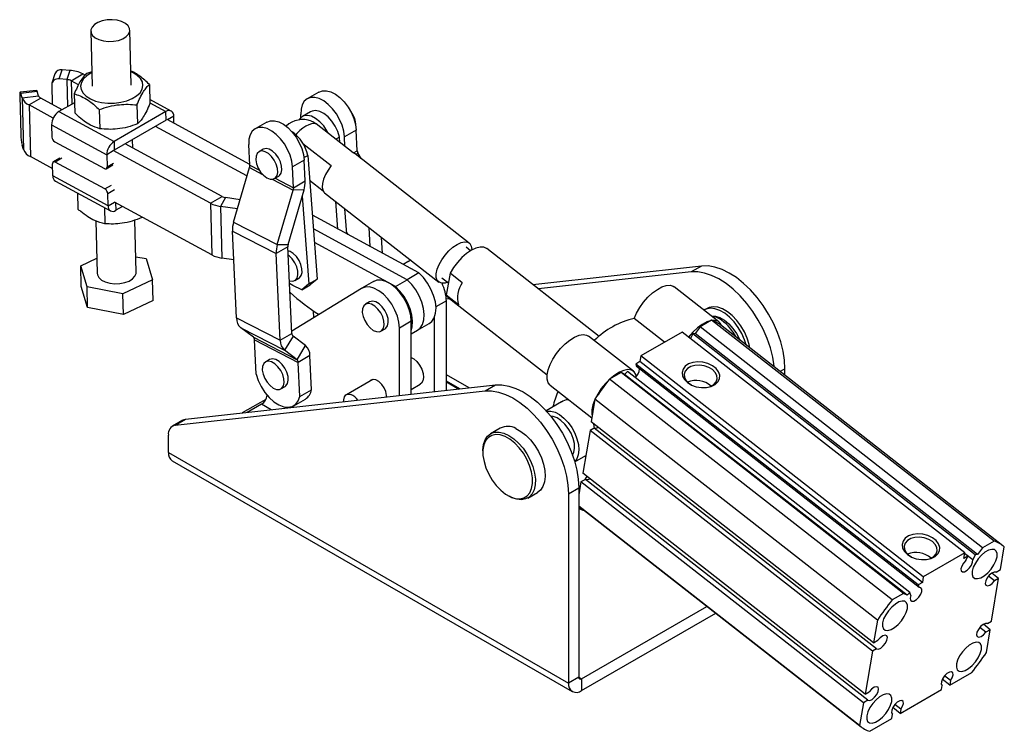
# Model space of a CAD drawing. Extents: x 85 to 782, y 44 to 558.
# Tile 10 of 10: x 530 to 782, y 375 to 558. Entities that reach past the tile are written whole.
import ezdxf

# ---------------------------------------------------------------- set-up
doc = ezdxf.new("R2010")
doc.units = 0
doc.header["$LTSCALE"] = 2
doc.layers.get('0').update_dxf_attribs({"linetype": 'CONTINUOUS'})

msp = doc.modelspace()

# ---------------------------------------------------------------- linework, layer by layer
at = {"color": 7, "linetype": 'CONTINUOUS'}
for p, q in [((548.250277, 554.670788), (548.618514, 540.501837)), ((558.615138, 540.761641), (558.246901, 554.930589)), ((539.030594, 543.684112), (538.291791, 541.328991)), ((540.157026, 542.387542), (540.895829, 544.742662)), ((542.86432, 544.583269), (540.895829, 544.742662)), ((542.86432, 544.583269), (542.125517, 542.228149)), ((543.192058, 541.936265), (546.197262, 543.671133)), ((546.786575, 543.351664), (546.197262, 543.671133)), ((548.52181, 544.222822), (547.211471, 543.798442)), ((538.231019, 540.889793), (538.362053, 535.847806)), ((542.125517, 542.228149), (540.157026, 542.387542)), ((545.102396, 540.900664), (543.192058, 541.936265)), ((563.274245, 540.97631), (563.401389, 536.08407)), ((530.023878, 538.08053), (530.282291, 528.137407)), ((534.324016, 539.458253), (530.139387, 538.97113)), ((534.512201, 539.128854), (530.327566, 538.641734)), ((530.674222, 537.546076), (530.327566, 538.641734)), ((530.674222, 537.546076), (534.858857, 538.033196)), ((534.858857, 538.033196), (534.512201, 539.128854)), ((544.004536, 538.55066), (544.131682, 533.658418)), ((606.713852, 539.028492), (603.708648, 537.293625)), ((530.674222, 537.546076), (531.018773, 524.288578)), ((535.413884, 537.446021), (532.40868, 535.711153)), ((538.616948, 532.345626), (532.40868, 535.711153)), ((532.40868, 535.711153), (532.753225, 522.453659)), ((540.898285, 534.472905), (535.413884, 537.446021)), ((544.063031, 536.299875), (540.074508, 533.99735)), ((560.067306, 535.728529), (560.194453, 530.836287)), ((568.873506, 534.147611), (563.374237, 537.128786)), ((540.074508, 533.99735), (554.210084, 526.334396)), ((550.432452, 534.515705), (550.559598, 529.623463)), ((567.503692, 534.008632), (554.210084, 526.334396)), ((567.560756, 531.81286), (567.503692, 534.008632)), ((569.555378, 531.008602), (569.507454, 532.852561)), ((602.110518, 532.492984), (602.073019, 533.295785)), ((604.598731, 533.98625), (602.477411, 532.761638)), ((538.189186, 530.596155), (552.32476, 522.933203)), ((538.189186, 530.596155), (538.269939, 527.488929)), ((567.560756, 531.81286), (554.267148, 524.138624)), ((588.283296, 517.492121), (564.803039, 530.220864)), ((588.976217, 520.480486), (567.808243, 531.955731)), ((593.378049, 531.329897), (590.372846, 529.59503)), ((615.538763, 523.422504), (606.035744, 530.859269)), ((611.980371, 527.487249), (611.039051, 526.943836)), ((612.085404, 526.124994), (611.980371, 527.487249)), ((616.286336, 529.277806), (613.281132, 527.542939)), ((613.395244, 525.099954), (613.281132, 527.542939)), ((616.536228, 523.927923), (616.286336, 529.277806)), ((531.018773, 524.288578), (530.672117, 525.384236)), ((538.998253, 526.277188), (551.720268, 519.380531)), ((554.210084, 526.334396), (554.267148, 524.138624)), ((581.898811, 512.246351), (557.024865, 525.73062)), ((559.034085, 524.641413), (558.976497, 526.857272)), ((588.987109, 520.247306), (588.737217, 525.59719)), ((602.629176, 525.832632), (609.881909, 520.156872)), ((538.481503, 519.348335), (532.753225, 522.453659)), ((552.32476, 522.933203), (552.405513, 519.825976)), ((578.893607, 510.511484), (554.019661, 523.995752)), ((592.442236, 524.334365), (591.381576, 523.722059)), ((602.893524, 522.241523), (603.848643, 522.792902)), ((603.848643, 522.792902), (606.295546, 491.057064)), ((616.013406, 523.177955), (615.538763, 523.422504)), ((645.253464, 500.295597), (616.013406, 523.177955)), ((617.517085, 522.00122), (616.666083, 523.444355)), ((538.529427, 517.504377), (538.448674, 520.611603)), ((540.352549, 522.074193), (538.655493, 521.094504)), ((551.855934, 514.160392), (539.133918, 521.057049)), ((552.198693, 519.343076), (553.895749, 520.322766)), ((602.950534, 521.579211), (599.94533, 519.844344)), ((603.200426, 516.229328), (602.950534, 521.579211)), ((552.665001, 509.841425), (538.529427, 517.504377)), ((584.850585, 505.673551), (588.908062, 519.643143)), ((595.350004, 516.847798), (596.410664, 517.460104)), ((600.195222, 514.49446), (599.94533, 519.844344)), ((539.163375, 516.209328), (553.298949, 508.546375)), ((600.195222, 514.49446), (603.200426, 516.229328)), ((607.835067, 513.578388), (604.348745, 516.306673)), ((544.810886, 513.147789), (544.918582, 509.004007)), ((552.665001, 509.841425), (552.584247, 512.948651)), ((596.058698, 499.920705), (600.116175, 513.890297)), ((598.839936, 499.943773), (602.897413, 513.913363)), ((602.897413, 513.913363), (600.116175, 513.890297)), ((602.439177, 512.33569), (604.174226, 489.832452)), ((608.18654, 513.176445), (637.426599, 490.29409)), ((579.238157, 497.253987), (554.364211, 510.738254)), ((578.893607, 510.511484), (581.898811, 512.246351)), ((578.893607, 510.511484), (579.238157, 497.253987)), ((582.742286, 511.979996), (581.529465, 509.679126)), ((586.519025, 511.417865), (582.742286, 511.979996)), ((611.585537, 503.870469), (611.040209, 510.943253)), ((551.747891, 509.38721), (551.855581, 505.24343)), ((556.355219, 509.658921), (554.668766, 508.685352)), ((585.828171, 509.039305), (581.529465, 509.679126)), ((581.529465, 509.679126), (581.874014, 496.421629)), ((632.32121, 492.629575), (605.033757, 507.422215)), ((613.897929, 502.616911), (613.398227, 509.097941)), ((549.51542, 505.990728), (549.86535, 492.526271)), ((559.861973, 492.786072), (559.514043, 506.173675)), ((561.331151, 506.961448), (561.334491, 506.832876)), ((584.850585, 505.673551), (596.058698, 499.920705)), ((584.547573, 503.357585), (595.755686, 497.604741)), ((585.587233, 481.099732), (584.547573, 503.357585)), ((629.316006, 490.894707), (605.304443, 503.911475)), ((619.823931, 499.404402), (619.597763, 504.246379)), ((596.058698, 499.920705), (598.839936, 499.943773)), ((626.310802, 489.15984), (605.575129, 500.400734)), ((622.990348, 497.687873), (622.801095, 501.739551)), ((598.760889, 499.339608), (595.755686, 497.604741)), ((596.795346, 475.346887), (595.755686, 497.604741)), ((599.800549, 477.081754), (598.760889, 499.339608)), ((645.585414, 498.321585), (644.421476, 499.232446)), ((678.546923, 476.336363), (649.733125, 498.885141)), ((545.671725, 494.41445), (549.765272, 496.376956)), ((559.757719, 496.797523), (562.43414, 496.285564)), ((562.43414, 496.285564), (564.055601, 490.897892)), ((584.892536, 495.972351), (581.874014, 496.421629)), ((629.735485, 495.623929), (628.312729, 494.802589)), ((630.302352, 495.869302), (629.671775, 495.585957)), ((547.293186, 489.026778), (545.671725, 494.41445)), ((545.809545, 489.111451), (545.671725, 494.41445)), ((632.32121, 492.629575), (629.316006, 490.894707)), ((630.751288, 493.480636), (630.36428, 493.690434)), ((640.332397, 492.564473), (639.373746, 486.890623)), ((643.465256, 490.112794), (640.332397, 492.564473)), ((704.805005, 494.398686), (661.583359, 489.611519)), ((702.153355, 492.867921), (662.968152, 488.527823)), ((704.805005, 494.398686), (702.153355, 492.867921)), ((564.055601, 490.897892), (556.48512, 487.268503)), ((564.193418, 485.594895), (564.055601, 490.897892)), ((600.034534, 489.398574), (599.202744, 489.880035)), ((600.548052, 490.667212), (601.608712, 491.279518)), ((604.174226, 489.832452), (602.322718, 488.32385)), ((604.174226, 489.832452), (606.295546, 491.057064)), ((606.295546, 491.057064), (604.444038, 489.548462)), ((620.713033, 490.415379), (617.707829, 488.680511)), ((626.310802, 489.15984), (629.316006, 490.894707)), ((638.258588, 491.357243), (639.910059, 490.064853)), ((547.431001, 483.723782), (545.809545, 489.111451)), ((556.48512, 487.268503), (547.293186, 489.026778)), ((547.431001, 483.723782), (547.293186, 489.026778)), ((556.62294, 481.965504), (556.48512, 487.268503)), ((617.644119, 488.642539), (599.773874, 477.652834)), ((602.322718, 488.32385), (600.034534, 489.398574)), ((602.322718, 488.32385), (604.444038, 489.548462)), ((639.418681, 487.15659), (639.218719, 487.134443)), ((709.256433, 480.063108), (697.769272, 489.0526)), ((564.193418, 485.594895), (556.62294, 481.965504)), ((619.723292, 485.189251), (618.662632, 484.576945)), ((639.373746, 486.890623), (639.872506, 486.284815)), ((642.506605, 484.438944), (639.373746, 486.890623)), ((640.225158, 486.008842), (639.376958, 485.914897)), ((639.392016, 462.494665), (639.392016, 485.429905)), ((639.872506, 486.284815), (665.209248, 466.457074)), ((556.62294, 481.965504), (547.431001, 483.723782)), ((605.382395, 481.101919), (605.298087, 482.90683)), ((706.202513, 483.526158), (705.495405, 483.117953)), ((585.587233, 481.099732), (596.795346, 475.346887)), ((630.369564, 480.221355), (627.36436, 478.486488)), ((630.369564, 461.49535), (630.369564, 480.221355)), ((632.005457, 477.942897), (635.010661, 479.677765)), ((636.386812, 462.161813), (636.386812, 481.384795)), ((695.341468, 474.856136), (687.567656, 480.939679)), ((707.356533, 480.470197), (704.405809, 478.76678)), ((779.760488, 423.809126), (707.356533, 480.470197)), ((586.712517, 478.529399), (597.92063, 472.776555)), ((589.915247, 476.10714), (586.712517, 478.529399)), ((596.795346, 475.346887), (599.800549, 477.081754)), ((622.631061, 477.702682), (623.69172, 478.314988)), ((627.36436, 461.162498), (627.36436, 478.486488)), ((630.369563, 476.998516), (632.005457, 477.942897)), ((699.845001, 477.455974), (689.238399, 471.332914)), ((772.248966, 420.794899), (699.845001, 477.455974)), ((703.159503, 477.05574), (702.547289, 476.991759)), ((704.405809, 478.76678), (703.159503, 477.05574)), ((775.563468, 420.394663), (703.159503, 477.05574)), ((776.809764, 422.105709), (704.405809, 478.76678)), ((782.032144, 422.65295), (709.628189, 479.31402)), ((589.915247, 476.10714), (601.12336, 470.354295)), ((590.2088, 475.436619), (601.416912, 469.683774)), ((590.617594, 466.684839), (590.2088, 475.436619)), ((600.094102, 476.411233), (597.92063, 472.776555)), ((603.296832, 473.988973), (600.094102, 476.411233)), ((687.336123, 467.408783), (675.848962, 476.398274)), ((702.547289, 476.991759), (701.962296, 475.799049)), ((774.951244, 420.330688), (702.547289, 476.991759)), ((601.12336, 470.354295), (597.92063, 472.776555)), ((601.12336, 470.354295), (603.296832, 473.988973)), ((594.090671, 470.387609), (593.030011, 469.775303)), ((604.422115, 471.418641), (601.416912, 469.683774)), ((601.825706, 460.931994), (601.416912, 469.683774)), ((604.83091, 462.666861), (604.422115, 471.418641)), ((688.990881, 469.867932), (687.915381, 469.247059)), ((689.238399, 471.332914), (688.990881, 469.867932)), ((761.394836, 413.206861), (688.990881, 469.867932)), ((761.642365, 414.671838), (689.238399, 471.332914)), ((684.182555, 467.092144), (681.231832, 465.388728)), ((756.58651, 410.431073), (684.182555, 467.092144)), ((685.057569, 466.605716), (684.182555, 467.092144)), ((685.785113, 467.31795), (685.057569, 466.605716)), ((758.189068, 410.65688), (685.785113, 467.31795)), ((760.319336, 412.585988), (687.915381, 469.247059)), ((687.915381, 469.247059), (688.16277, 468.591241)), ((760.566725, 411.930169), (688.16277, 468.591241)), ((726.185954, 466.356434), (726.185954, 468.026444)), ((620.569996, 465.327854), (613.759592, 461.396292)), ((639.392015, 464.662419), (642.54261, 462.843619)), ((753.635787, 408.727657), (681.231832, 465.388728)), ((757.461534, 409.944639), (685.057569, 466.605716)), ((569.873417, 453.557809), (649.297121, 462.354666)), ((572.525067, 455.088574), (651.948771, 463.885432)), ((596.998439, 462.901039), (598.059099, 463.513346)), ((601.825706, 460.931994), (604.83091, 462.666861)), ((630.369565, 462.736354), (632.710752, 464.087892)), ((649.297121, 462.354666), (651.948771, 463.885432)), ((665.988344, 463.79795), (676.662781, 455.444468)), ((701.536041, 464.320668), (702.190736, 463.890866)), ((593.112531, 460.196347), (587.051742, 456.697528)), ((600.258406, 458.548741), (603.263609, 460.283608)), ((668.867386, 459.517315), (664.955085, 457.258792)), ((677.470457, 460.224745), (676.484948, 454.391957)), ((749.874412, 403.563674), (677.470457, 460.224745)), ((592.009021, 458.947563), (588.363005, 456.842763)), ((571.834974, 454.866778), (569.183323, 453.336013)), ((569.873417, 453.557809), (572.525067, 455.088574)), ((748.888903, 397.730886), (676.484948, 454.391957)), ((653.188034, 452.804027), (650.71316, 451.375313)), ((676.217256, 452.241065), (674.363311, 441.268353)), ((677.245978, 452.834933), (676.217256, 452.241065)), ((748.621211, 395.579994), (676.217256, 452.241065)), ((677.388701, 452.818559), (677.172995, 453.853512)), ((749.649933, 396.173863), (677.245978, 452.834933)), ((568.147586, 446.600933), (568.147586, 451.046788)), ((648.740082, 447.01434), (648.740084, 446.606136)), ((568.147586, 446.600933), (670.67807, 387.411345)), ((569.131538, 444.426171), (671.662022, 385.236583)), ((672.311494, 444.18552), (675.131225, 445.813316)), ((675.122518, 445.761771), (675.088311, 445.788541)), ((675.018274, 439.650099), (673.883486, 438.994999)), ((746.767266, 384.607282), (674.363311, 441.268353)), ((747.42223, 382.989027), (675.018274, 439.650099)), ((670.67807, 435.982425), (673.32972, 437.51319)), ((673.883486, 438.994999), (673.329719, 435.717502)), ((673.32972, 437.51319), (673.32972, 388.94211)), ((746.287441, 382.333928), (673.883486, 438.994999)), ((655.120685, 435.553413), (655.474179, 435.349277)), ((656.20696, 434.972282), (655.474179, 435.349277)), ((660.237389, 434.877079), (662.712263, 436.305794)), ((670.67807, 435.982425), (670.67807, 387.411345)), ((745.301932, 376.50114), (673.329719, 432.824344)), ((673.329724, 432.343197), (673.638903, 432.101242)), ((673.329725, 432.80136), (745.671114, 376.189251)), ((776.809764, 422.105709), (775.563468, 420.394663)), ((779.760488, 423.809126), (776.809764, 422.105709)), ((781.415815, 416.508272), (782.401324, 422.34106)), ((757.927586, 420.190409), (758.582271, 419.760615)), ((772.248966, 420.794899), (761.642365, 414.671838)), ((772.001438, 419.329921), (772.248966, 420.794899)), ((773.076938, 419.950794), (772.001438, 419.329921)), ((773.076938, 419.950794), (772.219692, 420.621647)), ((774.310234, 419.023779), (772.225377, 420.655323)), ((772.530517, 418.83672), (773.076938, 419.950794)), ((774.951244, 420.330688), (774.310234, 419.023779)), ((775.563468, 420.394663), (774.951244, 420.330688)), ((780.281027, 415.853173), (781.415815, 416.508272)), ((761.642365, 414.671838), (761.394836, 413.206861)), ((779.907269, 413.641051), (778.346497, 414.862462)), ((779.082047, 403.262207), (780.935992, 414.23492)), ((780.935992, 414.23492), (779.172631, 415.614872)), ((780.935992, 414.23492), (779.907269, 413.641051)), ((761.394836, 413.206861), (760.319336, 412.585988)), ((760.319336, 412.585988), (760.566725, 411.930169)), ((756.58651, 410.431073), (753.635787, 408.727657)), ((757.461534, 409.944639), (756.58651, 410.431073)), ((758.189068, 410.65688), (757.461534, 409.944639)), ((758.477411, 409.892482), (758.189068, 410.65688)), ((674.036828, 388.533773), (706.183036, 407.091384)), ((674.036828, 385.471745), (708.434765, 405.329251)), ((749.874412, 403.563674), (748.888903, 397.730886)), ((777.679565, 400.456216), (776.118794, 401.677627)), ((778.814353, 401.111315), (777.047473, 402.494021)), ((778.053324, 402.668338), (779.082047, 403.262207)), ((778.814353, 401.111315), (777.679565, 400.456216)), ((777.828844, 395.278527), (778.814353, 401.111315)), ((748.888903, 397.730886), (750.023691, 398.385985)), ((748.621211, 395.579994), (746.767266, 384.607282)), ((749.649933, 396.173863), (748.621211, 395.579994)), ((673.32972, 388.94211), (670.67807, 387.411345)), ((768.635429, 388.03956), (767.075796, 389.260081)), ((768.436812, 386.864036), (774.067471, 390.114546)), ((674.036828, 388.533773), (674.036828, 385.471745)), ((766.319916, 385.741132), (766.499967, 386.806784)), ((766.499967, 386.806784), (766.392482, 386.890899)), ((768.436812, 386.864036), (766.497846, 388.38141)), ((768.635429, 388.03956), (768.436812, 386.864036)), ((746.767266, 384.607282), (747.795988, 385.20115)), ((755.727456, 379.626235), (766.319916, 385.741132)), ((746.287441, 382.333928), (745.301932, 376.50114)), ((747.42223, 382.989027), (746.287441, 382.333928)), ((755.727456, 379.626235), (753.814948, 381.122905)), ((755.907507, 380.691887), (754.347874, 381.912408)), ((753.573428, 378.283587), (753.772045, 379.459111)), ((753.772045, 379.459111), (753.66456, 379.543226)), ((755.907507, 380.691887), (755.727456, 379.626235)), ((747.942769, 375.033077), (753.573428, 378.283587))]:
    msp.add_line(p, q, dxfattribs=at)
at = {"color": 8, "linetype": 'CONTINUOUS'}
for p, q in [((542.125517, 542.228149), (542.305947, 535.285533)), ((543.192058, 541.936265), (543.34925, 535.887818)), ((563.397477, 536.234628), (567.503692, 534.008632)), ((569.507454, 532.852561), (567.883377, 531.915001)), ((554.021816, 523.912892), (552.32476, 522.933203)), ((615.615987, 523.396678), (616.536228, 523.927923)), ((616.666083, 523.444355), (616.26955, 522.977503)), ((540.830974, 522.036738), (539.133918, 521.057049)), ((552.405513, 519.825976), (554.102569, 520.805666)), ((588.987109, 520.247306), (591.485294, 518.965051)), ((588.908062, 519.643143), (592.30038, 517.901951)), ((551.855934, 514.160392), (553.55299, 515.140081)), ((594.711627, 516.664318), (600.116175, 513.890297)), ((595.472505, 516.918516), (600.195222, 514.49446)), ((554.281303, 513.92834), (552.584247, 512.948651)), ((552.665001, 509.841425), (554.362057, 510.821114)), ((554.619001, 510.600132), (554.668766, 508.685352)), ((639.392016, 485.429905), (636.727071, 483.891466)), ((726.185954, 468.026444), (724.957874, 467.317489)), ((642.83843, 462.876383), (639.392014, 464.865957)), ((645.211744, 463.13925), (639.392015, 466.498909)), ((594.481199, 457.520405), (592.009021, 458.947563)), ((599.227823, 458.046135), (599.009106, 458.172398)), ((673.32972, 388.941978), (674.036828, 388.533773))]:
    msp.add_line(p, q, dxfattribs=at)
at = {"color": 7, "linetype": 'CONTINUOUS', "flags": 128}
for points in [[(551.498876, 552.148613), (552.770448, 552.007152), (554.074603, 552.056067), (555.322467, 552.292022), (556.428999, 552.69894), (557.318792, 553.249087), (557.931206, 553.904976), (558.22451, 554.621902), (558.178712, 555.351014), (557.796933, 556.042625), (557.105192, 556.649599), (556.150629, 557.130572), (554.998302, 557.452765), (553.726727, 557.59423), (552.422574, 557.545313), (551.174711, 557.309356), (550.068176, 556.902439), (549.178383, 556.352291), (548.565971, 555.696402), (548.272665, 554.979477), (548.318464, 554.250365), (548.700245, 553.558752), (549.391986, 552.951779), (550.346544, 552.470808), (551.498876, 552.148613)], [(548.527746, 543.994337), (548.377538, 543.920564), (547.235581, 543.216583), (546.372512, 542.399633), (545.826051, 541.505419), (545.620088, 540.57302), (545.763621, 539.643187), (546.250374, 538.75656), (547.059077, 537.951886), (548.154389, 537.264332), (549.488431, 536.723954), (551.002906, 536.354364), (552.631621, 536.171715), (554.303394, 536.183991), (555.945159, 536.390655), (557.485167, 536.782674), (558.856108, 537.342918), (559.998068, 538.046897), (560.86114, 538.863846), (561.407598, 539.75806), (561.613561, 540.690459), (561.470028, 541.620293), (560.983273, 542.506921), (560.174569, 543.311595), (559.079262, 543.999145), (558.524369, 544.254141)], [(530.327566, 538.641734), (530.260746, 538.823706), (530.198149, 538.935001), (530.142179, 538.971342), (530.094989, 538.931331), (530.058389, 538.816507), (530.033793, 538.631281), (530.022137, 538.382773), (530.023878, 538.08053)], [(534.324016, 539.458253), (534.326814, 539.458463), (534.382779, 539.422124), (534.445381, 539.310827), (534.512201, 539.128854)], [(613.281132, 527.542939), (613.094082, 528.988551), (612.670282, 530.496699), (612.028255, 532.001466), (611.196061, 533.437087), (610.210071, 534.740818), (609.113376, 535.855683), (607.953908, 536.732952), (606.782341, 537.33429), (605.649879, 537.633409), (604.606015, 537.617243), (603.69637, 537.286492), (602.960702, 536.655617), (602.431162, 535.752184), (602.130893, 534.615682), (602.073019, 533.295785)], [(606.713852, 539.028492), (607.611218, 539.35211), (608.655083, 539.368276), (609.787545, 539.069157), (610.959112, 538.467819), (612.11858, 537.59055), (613.215274, 536.475685), (614.201265, 535.171954), (615.033459, 533.736333), (615.675486, 532.231566), (616.099286, 530.723418), (616.286336, 529.277806)], [(609.090277, 528.468886), (608.787848, 529.046934), (607.942724, 530.32655), (606.955675, 531.425606), (605.886553, 532.277455), (604.800186, 532.83045), (603.762448, 533.051057), (602.836264, 532.925896), (602.077796, 532.462559), (601.636673, 531.890934)], [(611.980371, 527.487249), (611.561121, 528.888964), (610.909168, 530.271546), (610.064044, 531.551162), (609.076995, 532.650218), (608.007873, 533.502067), (606.921506, 534.055062), (605.883768, 534.275669), (604.957584, 534.150508), (604.598731, 533.98625)], [(593.378049, 531.329897), (594.275416, 531.653515), (595.31928, 531.669681), (596.451743, 531.370562), (597.62331, 530.769224), (598.782777, 529.891955), (599.879472, 528.777091), (600.865462, 527.473359), (601.697657, 526.037738), (602.339683, 524.532971), (602.763483, 523.024823), (602.950534, 521.579211)], [(604.820013, 531.562117), (605.1263, 531.431602), (606.035744, 530.859269)], [(599.94533, 519.844344), (599.75828, 521.289956), (599.33448, 522.798104), (598.692453, 524.302871), (597.860259, 525.738492), (596.874268, 527.042223), (595.777574, 528.157088), (594.618106, 529.034357), (593.446539, 529.635695), (592.314076, 529.934814), (591.270212, 529.918648), (590.360568, 529.587897), (589.624899, 528.957022), (589.095359, 528.053589), (588.795091, 526.917087), (588.737217, 525.59719)], [(593.368657, 517.042629), (594.195709, 516.710129), (594.94902, 516.695268), (595.561653, 516.999363), (595.979175, 517.595393), (596.164486, 518.430404), (596.10112, 519.430195), (595.794708, 520.505932), (595.272476, 521.562033), (594.580827, 522.504658), (593.781216, 523.25005), (592.944693, 523.731979), (592.145586, 523.907621), (591.4549, 523.761371), (590.934005, 523.306223), (590.629184, 522.582619), (590.567523, 521.654858), (590.7545, 520.605371), (591.173501, 519.527412), (591.787298, 518.516762), (592.54135, 517.663218), (593.368657, 517.042629)], [(596.410664, 517.460104), (596.622314, 517.611669), (597.039835, 518.207699), (597.225146, 519.04271), (597.16178, 520.042502), (596.855369, 521.118238), (596.333137, 522.174339), (595.641487, 523.116964), (594.841877, 523.862356), (594.005354, 524.344285), (593.206247, 524.519927), (592.51556, 524.373677), (592.442236, 524.334365)], [(539.133918, 521.057049), (538.996446, 521.115876), (538.865084, 521.1406), (538.744882, 521.130271), (538.640458, 521.085285), (538.555821, 521.007374), (538.494229, 520.899529), (538.458051, 520.765892), (538.448674, 520.611603)], [(609.881909, 520.156872), (609.058365, 519.018136), (608.38456, 517.838001), (607.893663, 516.674566), (607.609844, 515.585104), (607.547075, 514.623251), (607.708444, 513.836361), (608.08601, 513.263169), (608.18654, 513.176445)], [(551.720268, 519.380531), (551.857741, 519.321703), (551.989102, 519.296979), (552.109305, 519.307308), (552.213729, 519.352294), (552.298362, 519.430207), (552.359955, 519.538053), (552.396133, 519.671689), (552.405513, 519.825976)], [(614.210113, 502.447675), (614.065427, 502.751193), (613.859452, 503.115951)], [(639.699516, 490.229618), (639.065827, 490.037487), (638.216069, 489.984345), (637.534724, 490.217494), (637.058525, 490.724365), (636.813141, 491.477631), (636.811807, 492.436683), (637.054586, 493.54982), (637.528396, 494.757033), (638.207694, 495.993237), (639.055855, 497.191791), (640.027158, 498.288083), (641.069237, 499.223007), (642.125916, 499.94616)], [(642.125916, 499.94616), (643.140227, 500.418564), (644.057489, 500.614744), (644.828252, 500.524126), (645.410966, 500.151597), (645.774211, 499.517241), (645.898412, 498.655252), (645.895624, 498.503328)], [(601.608712, 491.279518), (601.744604, 491.369531), (602.192365, 491.926998), (602.411961, 492.732337), (602.383878, 493.713991), (602.110612, 494.784735), (601.616444, 495.84943), (600.945283, 496.813473), (600.156764, 497.591202), (599.320951, 498.113516), (598.81001, 498.288)], [(649.733125, 498.885141), (649.71315, 498.900543), (648.972298, 499.236067), (648.042834, 499.270739), (646.966817, 499.002977), (645.792906, 498.444905), (644.574214, 497.621756), (643.365856, 496.570777), (642.222507, 495.339496), (641.195868, 493.983621), (640.332397, 492.564473)], [(599.169563, 490.590407), (599.279802, 490.557618), (600.047801, 490.497165), (600.683944, 490.757225), (601.131705, 491.314692), (601.351301, 492.120031), (601.323218, 493.101684), (601.049952, 494.172429), (600.555784, 495.237124), (599.884623, 496.201166), (599.096104, 496.978896), (598.862986, 497.15383)], [(549.86535, 492.526271), (549.933541, 492.105844), (550.315317, 491.414235), (551.007058, 490.807262), (551.961619, 490.32629), (553.113951, 490.004094), (554.385521, 489.862635), (555.689676, 489.91155), (556.93754, 490.147505), (558.044074, 490.554421), (558.933865, 491.10457), (559.546281, 491.760457), (559.839582, 492.477388), (559.861973, 492.786072)], [(635.010661, 479.677765), (635.663863, 480.197553), (636.275077, 481.119078), (636.637377, 482.305331), (636.734156, 483.701941), (636.56098, 485.244895), (636.125788, 486.863472), (635.448522, 488.483488), (634.560224, 490.030689), (633.501614, 491.434161), (632.32121, 492.629575)], [(723.432413, 468.511267), (723.411719, 468.711961), (723.046106, 471.031344), (722.443796, 473.413631), (721.615231, 475.817518), (720.574783, 478.20133), (719.340471, 480.523753), (717.933704, 482.744519), (716.378864, 484.825137), (714.702905, 486.729534), (712.934887, 488.424693), (711.105451, 489.881236), (709.246316, 491.073906), (707.389711, 491.982032), (705.567818, 492.589869), (703.812218, 492.886884), (702.153355, 492.867921)], [(726.185954, 468.026444), (726.06337, 470.242726), (725.697756, 472.562109), (725.095446, 474.944396), (724.266881, 477.348283), (723.226434, 479.732095), (721.992121, 482.054518), (720.585354, 484.275285), (719.030515, 486.355902), (717.354556, 488.2603), (715.586538, 489.955458), (713.757101, 491.412002), (711.897967, 492.604671), (710.041361, 493.512797), (708.219469, 494.120634), (706.463868, 494.417649), (704.805005, 494.398686)], [(630.369564, 480.221355), (630.238535, 481.69481), (629.851519, 483.25129), (629.226441, 484.818689), (628.392263, 486.324396), (627.387627, 487.698657), (626.259074, 488.877809), (625.058885, 489.807228), (623.842658, 490.443857), (622.666737, 490.758204), (621.585597, 490.735707), (620.649323, 490.377406)], [(632.005457, 477.942897), (632.658659, 478.462685), (633.269873, 479.384211), (633.632173, 480.570464), (633.728952, 481.967074), (633.555776, 483.510028), (633.120584, 485.128604), (632.443318, 486.74862), (631.55502, 488.295822), (630.49641, 489.699294), (629.316006, 490.894707)], [(632.005457, 477.942897), (632.658659, 478.462685), (633.269873, 479.384211), (633.632173, 480.570464), (633.728952, 481.967074), (633.555776, 483.510028), (633.120584, 485.128604), (632.443318, 486.74862), (631.55502, 488.295822), (630.49641, 489.699294), (629.316006, 490.894707)], [(627.36436, 478.486488), (627.233331, 479.959943), (626.846315, 481.516423), (626.221237, 483.083822), (625.387059, 484.589528), (624.382423, 485.96379), (623.25387, 487.142941), (622.053681, 488.072361), (620.837454, 488.70899), (619.661533, 489.023336), (618.580393, 489.000839), (617.644119, 488.642539)], [(630.369565, 477.897244), (630.626969, 478.835597), (630.723748, 480.232206), (630.550572, 481.775161), (630.11538, 483.393737), (629.438114, 485.013753), (628.549816, 486.560955), (627.491206, 487.964426), (626.310802, 489.15984)], [(687.567656, 480.939679), (688.165666, 482.340246), (688.973201, 483.759295), (689.954056, 485.133201), (691.064254, 486.400368), (692.254024, 487.503977), (693.470018, 488.394554), (694.657718, 489.032166), (695.763878, 489.388229), (696.738896, 489.446775), (697.539062, 489.205184), (697.769272, 489.0526)], [(620.646845, 477.899168), (621.474027, 477.565619), (622.227708, 477.549654), (622.840923, 477.85269), (623.259186, 478.447801), (623.44533, 479.28211), (623.382816, 480.281484), (623.077198, 481.357124), (622.555634, 482.413456), (621.864468, 483.356617), (621.065108, 484.102807), (620.228585, 484.585722), (619.429225, 484.762453), (618.738056, 484.617296), (618.216492, 484.163151), (617.910877, 483.440367), (617.848363, 482.51317), (618.034507, 481.463944), (618.45277, 480.385917), (619.065983, 479.374879), (619.819666, 478.520661), (620.646845, 477.899168)], [(623.69172, 478.314988), (623.901583, 478.464996), (624.319845, 479.060107), (624.50599, 479.894416), (624.443475, 480.89379), (624.137858, 481.96943), (623.616293, 483.025762), (622.925127, 483.968923), (622.125767, 484.715113), (621.289245, 485.198028), (620.489885, 485.374759), (619.798716, 485.229602), (619.723292, 485.189251)], [(716.226451, 474.150426), (715.795963, 475.496096), (715.08249, 477.105975), (714.182687, 478.642453), (713.130196, 480.048082), (711.964382, 481.270295), (710.728821, 482.263403), (709.469721, 482.990266), (708.234165, 483.423704), (707.068346, 483.547513), (706.015855, 483.357064), (705.495405, 483.117953)], [(717.18114, 473.403319), (717.003544, 474.281213), (716.503071, 475.904301), (715.789599, 477.51418), (714.889795, 479.050658), (713.837304, 480.456287), (712.67149, 481.6785), (711.435929, 482.671608), (710.176829, 483.398471), (708.941273, 483.831909), (707.775454, 483.955718), (706.722963, 483.765269), (706.202513, 483.526158)], [(709.908504, 479.094654), (709.61567, 479.684784), (709.026228, 480.215686), (708.226057, 480.45728), (707.251038, 480.398734), (706.144884, 480.042672), (704.957189, 479.405053), (703.741184, 478.514483), (702.55142, 477.41087), (701.472134, 476.182633)], [(707.323029, 481.576128), (707.346268, 481.578809), (708.395003, 481.529194), (709.522315, 481.162873), (710.676227, 480.496733), (711.803539, 479.561488), (712.852279, 478.400256), (713.774084, 477.066582), (714.526468, 475.621946), (714.618738, 475.408572)], [(707.634107, 481.502832), (708.529095, 481.46621), (709.218228, 481.290319)], [(665.988344, 463.79795), (665.953009, 463.826348), (665.456902, 464.46822), (665.205671, 465.362506), (665.210583, 466.469113), (665.471411, 467.73843), (665.976469, 469.113539), (666.70311, 470.532793), (667.618752, 471.932557), (668.682345, 473.250073), (669.846203, 474.426274), (671.058141, 475.40842), (672.263828, 476.152481), (673.409205, 476.625095), (674.442915, 476.805074), (675.318619, 476.684343), (675.848962, 476.398274)], [(595.014225, 463.097524), (595.841405, 462.763976), (596.595087, 462.748011), (597.208302, 463.051046), (597.626564, 463.646159), (597.812708, 464.480466), (597.750194, 465.479841), (597.444578, 466.55548), (596.923014, 467.611811), (596.231846, 468.554974), (595.432486, 469.301164), (594.595963, 469.784078), (593.796604, 469.960809), (593.105435, 469.815652), (592.583872, 469.361506), (592.278255, 468.638724), (592.215742, 467.711526), (592.401886, 466.662301), (592.820148, 465.584274), (593.433363, 464.573235), (594.187044, 463.719018), (595.014225, 463.097524)], [(598.059099, 463.513346), (598.268962, 463.663352), (598.687224, 464.258465), (598.873368, 465.092773), (598.810855, 466.092147), (598.505238, 467.167787), (597.983674, 468.224118), (597.292506, 469.16728), (596.493147, 469.91347), (595.656623, 470.396385), (594.857264, 470.573115), (594.166096, 470.427959), (594.090671, 470.387609)], [(630.369563, 470.945423), (631.019557, 470.578801), (631.829198, 469.868483), (632.540864, 468.949938), (633.091317, 467.904785), (633.43165, 466.825887), (633.53162, 465.809113), (633.382349, 464.944802), (632.997095, 464.309757), (632.710752, 464.087892)], [(701.197125, 464.509076), (702.238272, 463.867741), (703.457281, 463.421233), (704.763751, 463.202656), (706.060778, 463.228231), (707.252182, 463.49605), (708.249578, 463.986263), (708.979014, 464.662504), (709.386384, 465.474621), (709.441483, 466.362379), (709.140208, 467.25995), (708.504922, 468.10075), (707.582717, 468.822437), (706.442019, 469.371468), (705.167402, 469.707141), (703.85342, 469.804546), (702.597507, 469.65647), (701.492817, 469.273894), (700.621282, 468.685185), (700.047529, 467.93401), (699.81412, 467.076083), (699.938367, 466.175023), (700.411059, 465.297663), (701.197125, 464.509076)], [(688.078018, 466.09818), (687.934951, 466.586166), (687.48421, 467.278828), (686.805779, 467.694849), (685.930081, 467.815576), (684.896365, 467.6356), (683.750999, 467.16298), (682.545306, 466.418926), (681.333363, 465.436779), (680.169506, 464.260578), (679.105918, 462.943059), (678.19028, 461.543292), (677.463635, 460.124042), (676.958577, 458.748933), (676.697749, 457.479618), (676.692842, 456.373009), (676.757975, 456.00792)], [(706.091057, 463.231872), (707.085011, 463.510487), (707.947023, 464.008116), (708.535018, 464.672702), (708.801336, 465.450415), (708.724433, 466.278236), (708.310511, 467.089113), (707.593117, 467.817344), (706.63038, 468.40393), (705.500273, 468.801362), (704.294363, 468.977433), (703.11035, 468.917876), (702.044146, 468.627523), (701.182134, 468.129894), (700.59415, 467.465304), (700.327821, 466.687597), (700.404735, 465.859771), (700.818657, 465.048894), (701.536041, 464.320668), (701.536041, 464.320668)], [(590.617594, 466.684839), (591.152127, 465.063457), (591.917653, 463.471309), (592.878675, 461.982227), (593.990628, 460.665257), (595.201951, 459.581469), (596.456474, 458.78112), (597.696025, 458.301322), (598.863123, 458.164327), (599.903652, 458.37648), (600.769359, 458.927948), (601.420103, 459.79316), (601.825706, 460.931994)], [(624.035713, 460.793821), (624.032989, 461.198493), (623.844419, 462.167237), (623.424283, 463.152366), (622.818106, 464.047129), (622.091578, 464.754562), (621.323431, 465.198004), (620.596904, 465.329402), (619.990729, 465.134514), (619.670271, 464.808453)], [(649.297121, 462.354666), (650.955984, 462.37363), (652.711585, 462.076615), (654.533477, 461.468777), (656.390083, 460.560652), (658.249217, 459.367982), (660.078654, 457.911439), (661.846672, 456.21628), (663.522631, 454.311883), (665.07747, 452.231265), (666.484237, 450.010499), (667.71855, 447.688076), (668.758997, 445.304264), (669.587562, 442.900377), (670.189872, 440.51809), (670.555486, 438.198706), (670.67807, 435.982425)], [(651.948771, 463.885432), (653.607635, 463.904395), (655.363235, 463.60738), (657.185128, 462.999543), (659.041733, 462.091417), (660.900867, 460.898748), (662.730304, 459.442204), (664.498322, 457.747046), (666.174281, 455.842648), (667.729121, 453.76203), (669.135888, 451.541264), (670.3702, 449.218841), (671.410648, 446.835029), (672.239213, 444.431142), (672.841523, 442.048855), (673.207136, 439.729472), (673.32972, 437.51319)], [(613.121984, 459.585033), (613.105105, 460.079226), (613.265502, 460.819717), (613.651457, 461.324717), (614.221148, 461.539499), (614.912838, 461.440788)], [(665.04686, 457.15802), (665.109516, 457.170238), (666.129828, 457.185742), (667.238828, 456.882631), (668.384653, 456.275083), (669.513725, 455.391507), (670.573254, 454.273213), (671.513698, 452.972495), (672.291076, 451.550174), (672.869046, 450.072753), (673.220582, 448.609315), (673.329237, 447.228294), (673.189952, 445.994252), (672.809218, 444.964906), (672.287925, 444.266491)], [(571.834974, 454.866778), (572.14888, 455.007309), (572.525067, 455.088574)], [(671.761753, 445.89231), (672.083608, 446.596993), (672.262627, 447.656494), (672.195444, 448.873804), (671.885971, 450.178175), (671.352202, 451.493796), (670.625148, 452.744213), (669.747066, 453.856755), (668.768985, 454.766765), (667.747751, 455.421357), (666.742712, 455.782487), (666.169241, 455.848861)], [(648.740082, 447.01434), (648.743965, 447.276087), (648.908869, 448.647182), (649.311103, 449.818733), (649.93613, 450.748396), (650.76135, 451.402577), (651.756948, 451.757624), (652.886937, 451.80071), (654.11047, 451.530278), (655.383337, 450.956097), (656.659522, 450.098926), (657.892907, 448.989742), (659.038912, 447.668633), (660.056116, 446.183352), (660.907756, 444.587576), (661.563055, 442.93898), (661.998327, 441.297149), (662.197839, 439.721426), (662.154375, 438.268763), (661.869515, 436.991658), (661.353543, 435.936275), (660.62513, 435.140746), (659.710575, 434.633839), (658.642953, 434.433864), (657.460834, 434.548057), (656.20696, 434.972282), (656.20696, 434.972282)], [(657.218463, 452.708824), (658.498784, 451.989893), (659.759281, 451.002241), (660.954381, 449.781572), (662.040905, 448.371993), (662.979579, 446.824457), (663.736484, 445.194886), (664.284245, 443.542193), (664.603076, 441.926103), (664.681458, 440.405019), (664.516548, 439.033926), (664.11432, 437.862373), (663.489292, 436.93271), (662.712263, 436.305794)], [(677.245978, 452.834933), (677.723905, 452.790889), (678.251836, 453.009247)], [(655.814997, 435.19621), (657.039305, 434.786376), (658.189924, 434.689192), (659.222627, 434.908397), (660.097733, 435.435565), (660.781618, 436.250434), (661.247994, 437.321692), (661.478948, 438.608167), (661.465588, 440.060429), (661.20845, 441.622655), (660.717386, 443.234828), (660.01129, 444.834979), (659.117292, 446.361619), (658.069753, 447.756074), (656.908913, 448.96477), (655.679394, 449.941247), (654.428444, 450.647983), (653.204142, 451.057814), (652.053527, 451.154995), (651.020819, 450.935793), (650.145708, 450.408628), (649.461823, 449.593759), (648.995447, 448.522501), (648.764498, 447.236022), (648.777853, 445.783763), (649.035002, 444.221532), (649.526055, 442.609365), (650.232151, 441.009213), (651.126149, 439.482574), (652.173693, 438.088114), (653.334534, 436.87942), (654.564047, 435.902946), (655.814997, 435.19621)], [(675.420902, 440.440715), (674.938504, 439.765044), (674.765255, 439.504034)], [(673.610449, 437.379041), (673.452016, 436.999309), (673.329724, 436.677551)], [(757.58866, 420.378821), (758.629807, 419.73749), (759.848827, 419.290974), (761.155297, 419.072398), (762.452324, 419.097972), (763.643717, 419.365795), (764.641124, 419.856003), (765.37056, 420.532243), (765.77793, 421.34436), (765.833028, 422.232121), (765.531753, 423.12969), (764.896457, 423.970497), (763.974263, 424.692178), (762.833565, 425.241209), (761.558948, 425.576882), (760.244955, 425.674294), (758.989053, 425.526212), (757.884362, 425.143634), (757.012817, 424.554931), (756.439075, 423.803753), (756.205666, 422.945823), (756.329913, 422.044765), (756.802594, 421.16741), (757.58866, 420.378821)], [(762.482603, 419.101613), (763.476557, 419.380229), (764.338569, 419.877858), (764.926553, 420.542449), (765.192882, 421.320158), (765.115968, 422.147983), (764.702056, 422.958852), (763.984663, 423.687085), (763.021915, 424.273678), (761.891818, 424.671103), (760.685908, 424.847174), (759.501896, 424.787617), (758.435692, 424.497265), (757.57368, 423.999636), (756.985695, 423.335045), (756.719367, 422.557338), (756.796281, 421.729512), (757.210192, 420.918642), (757.927586, 420.190409), (757.927586, 420.190409)], [(780.535221, 419.794308), (780.56323, 420.64855), (780.331179, 421.284774), (779.857883, 421.651427), (779.181678, 421.718811), (778.357333, 421.481473), (777.451646, 420.958631), (776.537992, 420.192644), (775.690375, 419.245576), (774.977474, 418.194146), (774.457054, 417.12353), (774.17126, 416.120471), (774.143239, 415.266235), (774.375291, 414.63001), (774.848587, 414.263357), (775.524793, 414.195974), (776.349138, 414.433312), (777.254824, 414.956154), (778.168478, 415.722141), (779.016095, 416.669208), (779.728995, 417.720638), (780.249415, 418.791255), (780.535221, 419.794308)], [(772.530517, 418.83672), (771.933506, 418.170679), (771.493805, 417.4163), (771.290558, 416.709365), (771.360342, 416.177117), (771.690596, 415.915359), (772.221887, 415.971197), (772.858576, 416.334588), (773.486071, 416.940123), (773.99142, 417.678813), (774.283677, 418.417696), (774.310234, 419.023779)], [(780.281027, 415.853173), (779.803101, 415.897218), (779.187262, 415.624402), (778.544371, 415.083821), (777.990123, 414.372786), (777.624291, 413.619268), (777.512707, 412.958904), (777.675476, 412.510541), (778.083285, 412.354889), (778.662745, 412.519957), (779.309541, 412.976044), (779.907269, 413.641051)], [(758.477411, 409.892482), (758.278567, 409.18662), (758.353733, 408.658065), (758.68936, 408.40221), (759.22485, 408.465241), (759.863558, 408.835781), (760.49021, 409.446944), (760.991686, 410.188424), (761.277481, 410.926388), (761.296005, 411.527638), (761.043915, 411.883655), (760.566725, 411.930169)], [(757.55425, 406.527676), (757.58226, 407.381919), (757.350209, 408.018143), (756.876913, 408.384795), (756.200707, 408.452179), (755.376362, 408.214841), (754.470676, 407.692), (753.557022, 406.926012), (752.709404, 405.978944), (751.996503, 404.927514), (751.476085, 403.856899), (751.19029, 402.853839), (751.16227, 401.999604), (751.39432, 401.363378), (751.867616, 400.996725), (752.543822, 400.929342), (753.368167, 401.16668), (754.273853, 401.689522), (755.187507, 402.455509), (756.035124, 403.402576), (756.748025, 404.454006), (757.268445, 405.524624), (757.55425, 406.527676)], [(778.053324, 402.668338), (777.575398, 402.712384), (776.959559, 402.439568), (776.316668, 401.898986), (775.76242, 401.187951), (775.396588, 400.434433), (775.285004, 399.77407), (775.447773, 399.325707), (775.855581, 399.170055), (776.435041, 399.335122), (777.081837, 399.791209), (777.679565, 400.456216)], [(749.649933, 396.173863), (750.12786, 396.129818), (750.743698, 396.402634), (751.38659, 396.943215), (751.940838, 397.654251), (752.306669, 398.407768), (752.418252, 399.068132), (752.255485, 399.516495), (751.847676, 399.672147), (751.268215, 399.507079), (750.62142, 399.050992), (750.023691, 398.385985)], [(776.512979, 395.988356), (776.540988, 396.842599), (776.308947, 397.478816), (775.835641, 397.845476), (775.159435, 397.91286), (774.33509, 397.675522), (773.429404, 397.15268), (772.51575, 396.386693), (771.668133, 395.439625), (770.955242, 394.388188), (770.434812, 393.317578), (770.149017, 392.314519), (770.120997, 391.460284), (770.353048, 390.824058), (770.826344, 390.457406), (771.50255, 390.390022), (772.326895, 390.62736), (773.232582, 391.150202), (774.146236, 391.916189), (774.993852, 392.863257), (775.706753, 393.914686), (776.227173, 394.985304), (776.512979, 395.988356)], [(768.635429, 388.03956), (769.071805, 388.794264), (769.27075, 389.499315), (769.196483, 390.027796), (768.862345, 390.284599), (768.328487, 390.223498), (767.691003, 389.855486), (767.064633, 389.246803), (766.562117, 388.507009), (766.273892, 387.769266), (766.251862, 387.166346), (766.499967, 386.806784)], [(747.42223, 382.989027), (747.900156, 382.944983), (748.515994, 383.217799), (749.158887, 383.758381), (749.713135, 384.469416), (750.078965, 385.222933), (750.190549, 385.883297), (750.027782, 386.331661), (749.619973, 386.487312), (749.040512, 386.322245), (748.393717, 385.866158), (747.795988, 385.20115)], [(753.532008, 382.721724), (753.560018, 383.575967), (753.327977, 384.212185), (752.854671, 384.578844), (752.178465, 384.646228), (751.35412, 384.40889), (750.448434, 383.886048), (749.53478, 383.120061), (748.687162, 382.172993), (747.974272, 381.121556), (747.453842, 380.050947), (747.168047, 379.047887), (747.140027, 378.193652), (747.372077, 377.557426), (747.845373, 377.190774), (748.52158, 377.12339), (749.345925, 377.360728), (750.251611, 377.88357), (751.165265, 378.649557), (752.012882, 379.596625), (752.725783, 380.648055), (753.246203, 381.718673), (753.532008, 382.721724)], [(755.907507, 380.691887), (756.343882, 381.446591), (756.542828, 382.151642), (756.468561, 382.680123), (756.134422, 382.936926), (755.600565, 382.875825), (754.96308, 382.507813), (754.33671, 381.899129), (753.834195, 381.159336), (753.54597, 380.421593), (753.523939, 379.818673), (753.772045, 379.459111)]]:
    msp.add_lwpolyline(points, dxfattribs=at)
at = {"color": 8, "linetype": 'CONTINUOUS', "flags": 128}
msp.add_lwpolyline([(606.035744, 530.859269), (605.478655, 530.938766), (604.838131, 530.864093), (604.132717, 530.63741), (603.382837, 530.265282), (602.610204, 529.758481), (601.837187, 529.131684), (601.086167, 528.403037), (600.799639, 528.090865)], dxfattribs=at)
at = {"color": 7, "linetype": 'CONTINUOUS'}
for centre, radius, start, end in [((540.606776, 543.079384), 1.688208, 80.14132836, 159.00988516), ((542.325971, 536.070796), 8.529479, 63.00761897, 86.38129581), ((539.851038, 540.793788), 1.622862, 79.13194875, 176.6085042), ((541.953253, 539.504185), 2.729406, 63.00750698, 86.38142573), ((535.873603, 538.436476), 1.091945, 201.67387346, 245.10168278), ((533.845313, 538.806337), 3.412342, 201.67395803, 245.10156463), ((542.307305, 530.536559), 4.11855, 122.8288738, 179.17090025), ((568.269177, 533.020862), 1.249662, 352.26004918, 127.77436658), ((611.474539, 530.700748), 4.681844, 357.05369233, 40.6685552), ((602.596953, 525.613965), 6.35, 69.50729595, 132.56378966), ((542.203367, 528.421146), 11.924452, 181.36346491, 194.75457619), ((539.802326, 527.58522), 1.535409, 183.59557129, 238.42012077), ((594.378274, 520.854503), 9.66671, 11.5675501, 55.71632264), ((556.44288, 522.873602), 4.118552, 122.82884434, 179.17082923), ((534.189854, 525.548831), 3.41233, 201.67389698, 245.10155267), ((617.584588, 523.950224), 1.048597, 181.21865998, 208.84388237), ((587.112714, 520.185292), 1.875421, 343.19701438, 1.89491523), ((539.942789, 517.393553), 1.417701, 175.51651254, 236.64854105), ((596.015294, 515.9916), 7.189063, 343.1969313, 1.89500285), ((551.051854, 512.852356), 1.535416, 3.59568986, 58.4199903), ((598.320824, 514.432447), 1.875424, 343.19704486, 1.89491777), ((553.903281, 509.673126), 1.249665, 172.2601808, 307.77422676), ((582.605386, 517.675998), 8.068926, 242.61231085, 262.3372861), ((583.086582, 514.538998), 2.582059, 242.61230215, 262.33726906), ((591.732709, 503.595315), 7.189068, 163.19694465, 181.89501399), ((602.940782, 497.842474), 7.189028, 163.19689365, 181.8950553), ((600.635278, 499.401622), 1.875415, 163.19693321, 181.89495299), ((582.94993, 504.418487), 8.068911, 242.61229826, 262.33730997), ((628.420022, 485.140252), 10.975817, 1.51221954, 26.1559925), ((648.964824, 486.265678), 6.711598, 145.02603205, 195.79377629), ((639.347323, 532.381479), 60.055381, 228.18696214, 237.12621852), ((588.913728, 481.024572), 3.327344, 178.70566614, 228.58166388), ((692.103704, 460.653014), 20.787604, 102.60387614, 135.37426992), ((705.45735, 473.92892), 6.811402, 52.24169306, 73.80996534), ((706.523311, 475.855839), 5.751495, 53.40066263, 81.6187081), ((702.732322, 470.513063), 12.301871, 27.30379074, 54.06179816), ((600.668332, 477.062149), 0.868005, 178.70580169, 228.58162668), ((589.341014, 475.456223), 0.868007, 358.70583919, 48.58155649), ((600.121842, 475.271729), 3.327345, 178.70568681, 228.5816621), ((601.095613, 471.493798), 3.327352, 358.705714, 48.58157941), ((600.549132, 469.70338), 0.868002, 358.7056721, 48.58166183), ((685.513332, 468.337351), 3.420527, 311.25054312, 354.35341753), ((729.835542, 426.034591), 62.538538, 141.00311283, 146.85872081), ((703.428557, 459.345336), 5.692333, 48.00907402, 112.81076158), ((601.43003, 463.196405), 3.44186, 302.19004193, 351.14966097), ((690.212978, 452.791916), 24.128907, 156.99586127, 166.86542001), ((590.335062, 461.552183), 3.096157, 302.72838829, 355.25611467), ((613.344601, 457.771245), 3.990604, 33.57148023, 66.85979635), ((570.329483, 451.395759), 2.209628, 101.91144948, 189.08688473), ((655.112912, 448.932007), 4.324083, 60.86061124, 116.43312195), ((570.394805, 446.307697), 2.26627, 172.56555948, 236.12236889), ((675.313411, 440.974256), 1.35665, 257.43495339, 306.8318653), ((674.828487, 433.629991), 1.931139, 219.09451462, 267.24609635), ((777.904178, 417.360621), 6.710373, 47.91917137, 73.94064648), ((759.820057, 415.214867), 5.692518, 48.010133, 112.80959475), ((802.239682, 369.373385), 62.538766, 141.00312354, 146.8587101), ((725.46386, 429.468612), 62.538416, 321.00310584, 326.85872281), ((673.760796, 388.872185), 0.436711, 170.78620435, 309.2030439), ((672.725674, 387.079191), 2.07437, 170.78596332, 309.20328493), ((749.799053, 381.481545), 6.710329, 227.919135, 253.94078274)]:
    msp.add_arc(centre, radius, start, end, dxfattribs=at)
for points, knots in [([(547.211471, 543.798442), (546.92841, 543.524664), (546.356148, 542.97117), (545.518916, 541.741234), (544.727055, 540.239801), (544.246842, 539.117136), (544.004536, 538.55066)], [0, 0, 0, 0, 0.2646048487, 0.5349476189, 0.7653432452, 1, 1, 1, 1]), ([(563.274245, 540.97631), (562.464348, 541.722685), (561.118076, 542.963367), (559.500864, 544.005713), (558.743869, 544.305011), (558.520757, 544.393224)], [0, 0, 0, 0, 0.5157174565, 0.8572658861, 1, 1, 1, 1]), ([(560.067306, 535.728529), (560.340924, 536.365693), (560.894092, 537.653835), (561.724339, 539.152524), (562.52646, 540.259477), (563.023465, 540.735911), (563.274245, 540.97631)], [0, 0, 0, 0, 0.2646049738, 0.5349476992, 0.7653431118, 1, 1, 1, 1]), ([(544.004536, 538.55066), (544.235694, 538.485291), (544.989374, 538.27216), (546.315419, 537.722404), (548.259759, 536.534066), (549.621511, 535.269042), (550.432452, 534.515705)], [0, 0, 0, 0, 0.1113112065, 0.3629252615, 0.6206140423, 1, 1, 1, 1]), ([(550.432452, 534.515705), (551.263968, 534.802661), (552.945031, 535.382796), (555.446399, 535.832483), (557.846003, 535.93666), (559.322362, 535.798329), (560.067306, 535.728529)], [0, 0, 0, 0, 0.264605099, 0.5349478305, 0.7653430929, 1, 1, 1, 1]), ([(563.401389, 536.08407), (563.127771, 535.446908), (562.574602, 534.158766), (561.74436, 532.660076), (560.942237, 531.553123), (560.445232, 531.076688), (560.194453, 530.836287)], [0, 0, 0, 0, 0.26460489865, 0.53494776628, 0.76534314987, 1, 1, 1, 1]), ([(550.559598, 529.623463), (549.761565, 529.880096), (548.435012, 530.306691), (546.489737, 531.554048), (545.148061, 532.676104), (544.36705, 533.430938), (544.131682, 533.658418)], [0, 0, 0, 0, 0.379384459, 0.6306425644, 0.888689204, 1, 1, 1, 1]), ([(560.194453, 530.836287), (559.362936, 530.549331), (557.681873, 529.969197), (555.180506, 529.519508), (552.7809, 529.415337), (551.304541, 529.553665), (550.559598, 529.623463)], [0, 0, 0, 0, 0.2646050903, 0.5349478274, 0.7653433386, 1, 1, 1, 1]), ([(551.855581, 505.24343), (550.993835, 505.465722), (549.561371, 505.835234), (547.462086, 506.999588), (546.014736, 508.064689), (545.172424, 508.786484), (544.918582, 509.004007)], [0, 0, 0, 0, 0.3793841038, 0.6306426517, 0.8886892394, 1, 1, 1, 1]), ([(561.334491, 506.832876), (560.516511, 506.513231), (558.862813, 505.86701), (556.401988, 505.31941), (554.041138, 505.121637), (552.588537, 505.202585), (551.855581, 505.24343)], [0, 0, 0, 0, 0.2646047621, 0.5349475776, 0.7653429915, 1, 1, 1, 1]), ([(670.777316, 460.050249), (670.716134, 460.057043), (670.009829, 460.135469), (669.414996, 459.807522), (668.87169, 459.507983)], [0, 0, 0, 0, 0.0866223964, 1, 1, 1, 1])]:
    msp.add_open_spline(points, degree=3, knots=knots, dxfattribs=at)

doc.saveas('drawing.dxf')
